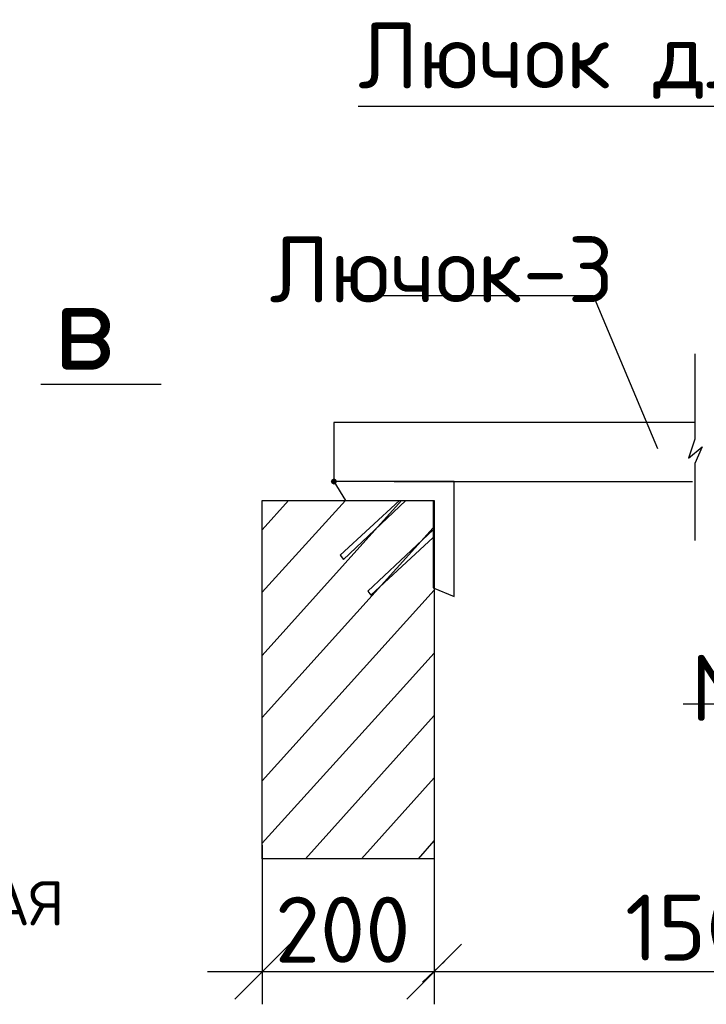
# Model space of a CAD drawing. Header units: millimetres. Extents: x -2765404 to 11272, y -239948 to 1313256.
# Tile 19 of 85: x -106804 to -103683, y -198274 to -193797. Entities that reach past the tile are written whole.
import ezdxf

# ---------------------------------------------------------------- set-up
doc = ezdxf.new("R2010")
doc.units = ezdxf.units.MM
for name, color, linetype in [('PDF _0', 7, 'Continuous'), ('PDF _SHTAMP', 7, 'Continuous'), ('PDF _Текст', 7, 'Continuous')]:
    doc.layers.add(name, color=color, linetype=linetype)
doc.styles.add('PDF ISOCPEUR', font='isocpeur.ttf')

msp = doc.modelspace()

# ---------------------------------------------------------------- hatches: boundary and pattern name
at = {"layer": 'PDF _SHTAMP', "transparency": 33554559}
msp.add_hatch(color=1, dxfattribs=at).paths.add_polyline_path([(-105360.8, -195896.7), (-105365.6, -195887.1), (-105375.2, -195882.3), (-105384.8, -195887.1), (-105389.6, -195896.7), (-105384.8, -195906.3), (-105375.2, -195911.1), (-105365.6, -195906.3)])

# ---------------------------------------------------------------- linework, layer by layer
at = {"layer": 'PDF _0', "lineweight": 25}
msp.add_lwpolyline([(-105265, -194190.2), (-101861.6, -194190.2)], dxfattribs=at)
at = {"layer": 'PDF _SHTAMP', "lineweight": 25}
for points in [[(-103903.6, -195748.1), (-104196, -195053.1), (-105265, -195053.1)], [(-105701.2, -196117.2), (-105581.3, -195983)], [(-105701.2, -196400), (-105322.5, -195983)], [(-105701.2, -196687.6), (-105068.4, -195983)], [(-105701.2, -196970.4), (-104924.6, -196107.6)], [(-103788.6, -196908.1), (-103246.9, -196908.1), (-102412.9, -196285)], [(-105701.2, -197258), (-104919.8, -196390.4)], [(-105701.2, -197540.8), (-105102, -196879.4), (-104919.8, -196678)], [(-105504.6, -197612.7), (-104919.8, -196960.8)], [(-105250.6, -197612.7), (-104919.8, -197243.7)], [(-104991.7, -197612.7), (-104919.8, -197531.3)], [(-104919.8, -197550.4), (-104919.8, -198125.6), (-102321.8, -198125.6), (-102321.8, -197512.1)], [(-105701.2, -197550.4), (-105701.2, -198274.2)], [(-104919.8, -197651.1), (-104919.8, -198274.2)], [(-105825.8, -198250.3), (-105576.5, -198001)], [(-104795.2, -198001), (-105044.5, -198250.3)], [(-104871.9, -198077.7), (-104972.6, -198173.6)], [(-105950.4, -198125.6), (-105701.2, -198125.6), (-104919.8, -198125.6), (-104670.6, -198125.6)]]:
    msp.add_lwpolyline(points, dxfattribs=at)
at = {"layer": 'PDF _SHTAMP', "lineweight": 30}
for points in [[(-103735.9, -195316.7), (-103735.9, -195705), (-103764.6, -195791.2), (-103702.3, -195738.5), (-103735.9, -195815.2), (-103735.9, -196165.1)], [(-106161.3, -195455.7), (-106707.8, -195455.7)], [(-103735.9, -195628.3), (-105375.2, -195628.3), (-105375.2, -195896.7)], [(-105102, -195896.7), (-103745.4, -195896.7)]]:
    msp.add_lwpolyline(points, dxfattribs=at)
at = {"layer": 'PDF _SHTAMP', "color": 1, "lineweight": 30}
msp.add_lwpolyline([(-104828.8, -196419.2), (-104828.8, -195896.7), (-105375.2, -195896.7), (-105322.5, -195983), (-104924.6, -195983), (-104924.6, -196380.8)], close=True, dxfattribs=at)
at = {"layer": 'PDF _SHTAMP', "lineweight": 25}
msp.add_lwpolyline([(-105701.2, -197612.7), (-105701.2, -195983), (-104919.8, -195983), (-104919.8, -197612.7)], close=True, dxfattribs=at)
at = {"layer": 'PDF _SHTAMP', "color": 1, "lineweight": 30}
for points in [[(-105078, -195983), (-105346.4, -196232.2), (-105332.1, -196251.4), (-105049.2, -195983)], [(-104924.6, -196117.2), (-105221.8, -196395.2), (-105207.4, -196414.4), (-104924.6, -196150.8)]]:
    msp.add_lwpolyline(points, dxfattribs=at)

# ---------------------------------------------------------------- texts
at = {"layer": 'PDF _Текст', "attachment_point": 7, "style": 'PDF ISOCPEUR'}
for s, insert, char_height in [('Лючок для прямок', (-105265, -194190.5), 299.992), ('Лючок-3', (-105667.6, -195082.1), 299.99), ('в', (-106650.3, -195388), 400), ('М1', (-103755, -196985.1), 299.99), ('1500', (-104052.2, -198075.3), 299.99), ('КАПЛЕВИДНАЯ', (-108476.5, -197956.4), 199.993), ('200', (-105643.6, -198084.9), 299.99)]:
    msp.add_mtext(s, dxfattribs=dict(at, insert=insert, char_height=char_height))

doc.saveas('drawing.dxf')
